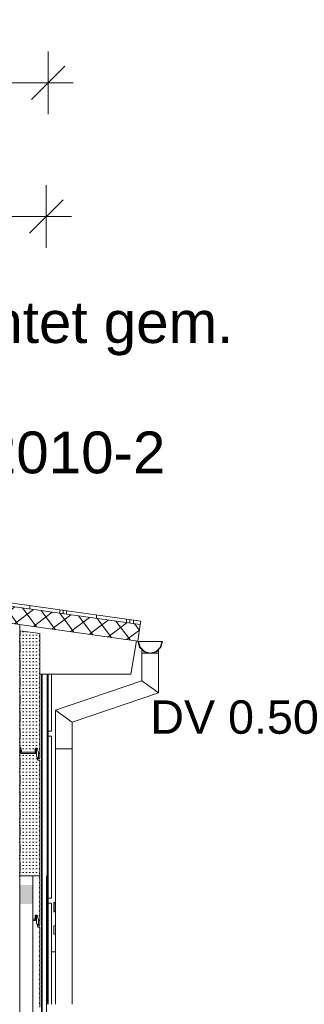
# Model space of a CAD drawing. Header units: metres. Extents: x -69 to 133, y -8 to 26.
# Tile 106 of 108: x 114.09 to 115.79, y 3.73 to 9.62. Entities that reach past the tile are written whole.
import ezdxf

# ---------------------------------------------------------------- set-up
doc = ezdxf.new("R2010")
doc.units = ezdxf.units.M
doc.header["$MEASUREMENT"] = 0
for name, color, linetype in [('10 Fassade', 7, 'Continuous'), ('10 Stütze', 7, 'Continuous'), ('10 Wand außen', 7, 'Continuous'), ('20 Decke', 7, 'Continuous'), ('20 Träger', 7, 'Continuous'), ('30 Dachaufbau', 7, 'Continuous'), ('30 Dachentwässerung', 7, 'Continuous'), ('40 Absturzsicherung', 7, 'Continuous'), ('50 Sanitäreinrichtung', 7, 'Continuous'), ('90 Allgemein Beschriftung', 7, 'Continuous'), ('94 Genehmigungsplanung Bemaßung', 7, 'Continuous')]:
    doc.layers.add(name, color=color, linetype=linetype)
doc.styles.add('ERSTELLTER_STIL_2', font='arial.ttf')
doc.dimstyles.new('ERSTELLTER_STIL__2', dxfattribs={"dimtxt": 0.25, "dimasz": 0.19, "dimexe": 0.18, "dimexo": 0.1, "dimgap": 0, "dimtad": 1, "dimtih": 1, "dimtoh": 1, "dimzin": 0, "dimdsep": 46, "dimtxsty": 'ERSTELLTER_STIL_2', "dimblk": 'ARROWHEAD_6', "dimblk1": 'ARROWHEAD_6', "dimblk2": 'ARROWHEAD_6', "dimcen": 0.09, "dimclrd": 7, "dimclre": 7, "dimclrt": 7, "dimazin": 0, "dimtfac": 1, "dimtdec": 4, "dimtmove": 0, "dimatfit": 3, "dimfxl": 1, "dimtolj": 1, "dimtzin": 0, "dimarcsym": 0})
pattern_1 = [(0, (-33214.851021, 0), (0, 0.02), [0, -0.02])]

# ---------------------------------------------------------------- blocks, each defined once
blk = doc.blocks.new('*D76', base_point=(-33214.851, 0))
at = {"layer": '94 Genehmigungsplanung Bemaßung', "color": 7, "linetype": 'Continuous', "lineweight": 13}
for p, q in [((98.4284, 9.0585), (98.4284, 9.4335)), ((114.2584, 9.0585), (114.2584, 9.4335)), ((98.5284, 9.346), (98.3284, 9.146)), ((114.1584, 9.146), (114.3584, 9.346)), ((98.2784, 9.246), (98.4284, 9.246)), ((98.4284, 9.246), (114.2584, 9.246)), ((114.2584, 9.246), (114.4084, 9.246))]:
    blk.add_line(p, q, dxfattribs=at)
at = {"layer": '94 Genehmigungsplanung Bemaßung', "color": 7, "lineweight": 13, "insert": (105.9144, 9.296), "char_height": 0.25, "attachment_point": 7, "style": 'ERSTELLTER_STIL_2'}
blk.add_mtext('\\A1;{\\pql;\\fArial|b0|i0|c0|p0;\\W1.000000;15,83}', dxfattribs=at)
blk = doc.blocks.new('ARROWHEAD_6')
at = {"color": 0, "linetype": 'Continuous', "lineweight": 0}
for p, q in [((-0.5, -0.5), (0.5, 0.5)), ((0, 0), (-1, 0))]:
    blk.add_line(p, q, dxfattribs=at)
blk = doc.blocks.new('*D79', base_point=(-33214.851, 0))
at = {"layer": '94 Genehmigungsplanung Bemaßung', "color": 7, "linetype": 'Continuous', "lineweight": 13}
for p, q in [((106.3384, 8.2585), (106.3384, 8.6335)), ((114.248, 8.2585), (114.248, 8.6335)), ((106.4384, 8.546), (106.2384, 8.346)), ((114.148, 8.346), (114.348, 8.546)), ((106.3384, 8.446), (114.248, 8.446)), ((114.248, 8.446), (114.398, 8.446))]:
    blk.add_line(p, q, dxfattribs=at)
at = {"layer": '94 Genehmigungsplanung Bemaßung', "color": 7, "lineweight": 13, "insert": (109.9595, 8.496), "char_height": 0.25, "attachment_point": 7, "style": 'ERSTELLTER_STIL_2'}
blk.add_mtext('\\A1;{\\pql;\\fArial|b0|i0|c0|p0;\\W1.000000;7,91}', dxfattribs=at)

msp = doc.modelspace()

# ---------------------------------------------------------------- hatches: boundary and pattern name
at = {"layer": '10 Fassade', "linetype": 'Continuous', "lineweight": 0, "true_color": 0x000000}
h = msp.add_hatch(dxfattribs=at)
h.set_pattern_fill('Dachstein_0001', color=18, style=0, pattern_type=2)
h.set_pattern_definition(pattern_1)
h.paths.add_polyline_path([(114.0904, 5.323), (114.0884, 5.321), (114.0884, 5.271), (114.0892, 5.2689), (114.0914, 5.268), (114.0929, 5.268), (114.0959, 5.265), (114.0959, 5.2563), (114.0967, 5.2543), (114.0983, 5.2526), (114.0989, 5.2512), (114.0989, 5.2398), (114.1005, 5.238), (114.1026, 5.2391), (114.1769, 5.2391), (114.179, 5.238), (114.1806, 5.2398), (114.1814, 5.248), (114.1814, 5.26), (114.1822, 5.2621), (114.1843, 5.263), (114.1915, 5.263), (114.1945, 5.2606), (114.2004, 5.2329), (114.2004, 5.204), (114.2024, 5.2005), (114.2064, 5.2005), (114.2084, 5.204), (114.2084, 5.2291), (114.2054, 5.2321), (114.2084, 5.2351), (114.2084, 5.2573), (114.2054, 5.2603), (114.2084, 5.2633), (114.2084, 5.2854), (114.2054, 5.2884), (114.2084, 5.2914), (114.2084, 5.3136), (114.2054, 5.3166), (114.2084, 5.3196), (114.2084, 5.3417), (114.2054, 5.3447), (114.2084, 5.3477), (114.2084, 5.3699), (114.2054, 5.3729), (114.2084, 5.3759), (114.2084, 5.398), (114.2054, 5.401), (114.2084, 5.404), (114.2084, 5.4261), (114.2054, 5.4291), (114.2084, 5.4321), (114.2084, 5.4543), (114.2054, 5.4573), (114.2084, 5.4603), (114.2084, 5.4824), (114.2054, 5.4854), (114.2084, 5.4884), (114.2084, 5.5106), (114.2054, 5.5136), (114.2084, 5.5166), (114.2084, 5.5387), (114.2054, 5.5417), (114.2084, 5.5447), (114.2084, 5.5669), (114.2054, 5.5699), (114.2084, 5.5729), (114.2084, 5.595), (114.2054, 5.598), (114.2084, 5.601), (114.2084, 5.6231), (114.2054, 5.6261), (114.2084, 5.6291), (114.2084, 5.6513), (114.2054, 5.6543), (114.2084, 5.6573), (114.2084, 5.6794), (114.2054, 5.6824), (114.2084, 5.6854), (114.2084, 5.7076), (114.2054, 5.7106), (114.2084, 5.7136), (114.2084, 5.7357), (114.2054, 5.7387), (114.2084, 5.7417), (114.2084, 5.7639), (114.2054, 5.7669), (114.2084, 5.7699), (114.2084, 5.792), (114.2054, 5.795), (114.2084, 5.798), (114.2084, 5.8201), (114.2054, 5.8231), (114.2084, 5.8262), (114.2084, 5.8483), (114.2054, 5.8513), (114.2084, 5.8543), (114.2084, 5.8764), (114.2054, 5.8794), (114.2084, 5.8824), (114.2084, 5.9046), (114.2054, 5.9076), (114.2084, 5.9106), (114.2084, 5.9327), (114.2054, 5.9357), (114.2084, 5.9387), (114.2084, 5.9493), (114.0904, 5.9659), (114.0904, 5.9456), (114.0884, 5.9436), (114.0884, 5.8937), (114.0904, 5.8917), (114.0904, 5.8418), (114.0884, 5.8398), (114.0884, 5.7899), (114.0904, 5.7879), (114.0904, 5.738), (114.0884, 5.736), (114.0884, 5.6862), (114.0904, 5.6842), (114.0904, 5.6343), (114.0884, 5.6323), (114.0884, 5.5824), (114.0904, 5.5804), (114.0904, 5.5305), (114.0884, 5.5285), (114.0884, 5.4786), (114.0904, 5.4766), (114.0904, 5.4268), (114.0884, 5.4248), (114.0884, 5.3749), (114.0904, 5.3729)])
h = msp.add_hatch(dxfattribs=at)
h.set_pattern_fill('Dachstein_0001', color=18, style=0, pattern_type=2)
h.set_pattern_definition(pattern_1)
h.paths.add_polyline_path([(114.0904, 5.0493), (114.0884, 5.0473), (114.0884, 4.9975), (114.0904, 4.9955), (114.0904, 4.9456), (114.0884, 4.9436), (114.0884, 4.8937), (114.0904, 4.8917), (114.0904, 4.8418), (114.0884, 4.8398), (114.0884, 4.7899), (114.0904, 4.7879), (114.0904, 4.738), (114.0884, 4.736), (114.0884, 4.6862), (114.0904, 4.6842), (114.0904, 4.6343), (114.0884, 4.6323), (114.0884, 4.5824), (114.0904, 4.5804), (114.0904, 4.5305), (114.0884, 4.5285), (114.0884, 4.5), (114.2084, 4.5), (114.2084, 4.5106), (114.2054, 4.5136), (114.2084, 4.5166), (114.2084, 4.5387), (114.2054, 4.5417), (114.2084, 4.5447), (114.2084, 4.5669), (114.2054, 4.5699), (114.2084, 4.5729), (114.2084, 4.595), (114.2054, 4.598), (114.2084, 4.601), (114.2084, 4.6231), (114.2054, 4.6261), (114.2084, 4.6291), (114.2084, 4.6513), (114.2054, 4.6543), (114.2084, 4.6573), (114.2084, 4.6794), (114.2054, 4.6824), (114.2084, 4.6854), (114.2084, 4.7076), (114.2054, 4.7106), (114.2084, 4.7136), (114.2084, 4.7357), (114.2054, 4.7387), (114.2084, 4.7417), (114.2084, 4.7639), (114.2054, 4.7669), (114.2084, 4.7699), (114.2084, 4.792), (114.2054, 4.795), (114.2084, 4.798), (114.2084, 4.8201), (114.2054, 4.8231), (114.2084, 4.8262), (114.2084, 4.8483), (114.2054, 4.8513), (114.2084, 4.8543), (114.2084, 4.8764), (114.2054, 4.8794), (114.2084, 4.8824), (114.2084, 4.9046), (114.2054, 4.9076), (114.2084, 4.9106), (114.2084, 4.9327), (114.2054, 4.9357), (114.2084, 4.9387), (114.2084, 4.9609), (114.2054, 4.9639), (114.2084, 4.9669), (114.2084, 4.989), (114.2054, 4.992), (114.2084, 4.995), (114.2084, 5.0171), (114.2054, 5.0202), (114.2084, 5.0231), (114.2084, 5.0453), (114.2054, 5.0483), (114.2084, 5.0513), (114.2084, 5.0734), (114.2054, 5.0764), (114.2084, 5.0794), (114.2084, 5.1016), (114.2054, 5.1046), (114.2084, 5.1076), (114.2084, 5.1297), (114.2054, 5.1327), (114.2084, 5.1357), (114.2084, 5.1579), (114.2054, 5.1609), (114.2084, 5.1639), (114.2084, 5.189), (114.2075, 5.1911), (114.2054, 5.192), (114.1986, 5.192), (114.1965, 5.1929), (114.1956, 5.195), (114.1956, 5.207), (114.1947, 5.2091), (114.1926, 5.21), (114.1916, 5.21), (114.1886, 5.213), (114.1886, 5.2556), (114.1862, 5.258), (114.1857, 5.258), (114.1835, 5.2558), (114.1835, 5.234), (114.1805, 5.231), (114.0969, 5.231), (114.0939, 5.234), (114.0939, 5.246), (114.093, 5.256), (114.0908, 5.258), (114.0906, 5.258), (114.0884, 5.2558), (114.0884, 5.205), (114.0904, 5.203), (114.0904, 5.1531), (114.0884, 5.1511), (114.0884, 5.1012), (114.0904, 5.0992)])
at = {"layer": '10 Wand außen', "linetype": 'Continuous', "lineweight": 13, "true_color": 0x000100}
msp.add_hatch(color=98, dxfattribs=at).paths.add_polyline_path([(114.0884, 4.444), (114.0884, 4.4295), (114.1705, 4.4295), (114.1705, 4.444)])
at = {"layer": '10 Wand außen', "linetype": 'Continuous', "lineweight": 18, "true_color": 0xf50000}
msp.add_hatch(color=1, dxfattribs=at).paths.add_polyline_path([(114.0884, 4.3295), (114.1705, 4.3295), (114.1705, 4.4295), (114.0884, 4.4295)])
at = {"layer": '30 Dachaufbau', "linetype": 'Continuous', "lineweight": 18}
h = msp.add_hatch(dxfattribs=at)
h.set_pattern_fill('Dämmung__hart_1_0001', color=8, style=0, pattern_type=2)
h.set_pattern_definition([(37, (-33214.85102, 0), (-0.04814520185, 0.0638908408), []), (127, (-33214.85102, 0), (0.0638908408, 0.04814520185), [])])
h.paths.add_polyline_path([(106.3384, 7.0931), (114.7965, 5.9044), (114.8104, 6.0035), (113.9501, 6.1244), (113.9466, 6.099), (112.333, 6.3258), (112.3366, 6.3511), (112.2469, 6.3637), (112.2433, 6.3384), (110.6297, 6.5652), (110.6333, 6.5905), (110.5436, 6.6031), (110.54, 6.5778), (108.9265, 6.8046), (108.93, 6.8299), (106.3384, 7.1941)])
at = {"layer": '30 Dachaufbau', "linetype": 'Continuous', "lineweight": 13, "true_color": 0x000100}
h = msp.add_hatch(dxfattribs=at)
h.set_pattern_fill('Metall__Zinkblech_0001', color=98, style=0, pattern_type=2)
h.set_pattern_definition([(90, (-33214.83102, 0), (-0.4, 0), []), (90, (-33214.85102, 0), (-0.4, 0), []), (90, (-33214.87102, 0), (-0.4, 0), []), (90, (-33214.65102, 1), (-0.2, 0), [])])
h.paths.add_polyline_path([(113.948, 6.1449), (113.9472, 6.1393), (113.9521, 6.1386), (113.9501, 6.1244), (114.8104, 6.0035), (114.8132, 6.0233)])

# ---------------------------------------------------------------- linework, layer by layer
at = {"layer": '10 Fassade', "color": 7, "linetype": 'Continuous', "lineweight": 13}
for p, q in [((114.0904, 5.9659), (114.0904, 5.9456)), ((114.0904, 5.9659), (114.2084, 5.9493)), ((114.0904, 5.9456), (114.0884, 5.9436)), ((114.0884, 5.9436), (114.0884, 5.8937)), ((114.2084, 5.9387), (114.2054, 5.9357)), ((114.2054, 5.9357), (114.2084, 5.9327)), ((114.2084, 5.9106), (114.2054, 5.9076)), ((114.2054, 5.9076), (114.2084, 5.9046)), ((114.2084, 5.9493), (114.2084, 5.9387)), ((114.2084, 5.9327), (114.2084, 5.9106)), ((114.2084, 5.9046), (114.2084, 5.8824)), ((114.0884, 5.8937), (114.0904, 5.8917)), ((114.0904, 5.8418), (114.0884, 5.8398)), ((114.0884, 5.8398), (114.0884, 5.7899)), ((114.0904, 5.8917), (114.0904, 5.8418)), ((114.2084, 5.8824), (114.2054, 5.8794)), ((114.2054, 5.8794), (114.2084, 5.8764)), ((114.2084, 5.8543), (114.2054, 5.8513)), ((114.2054, 5.8513), (114.2084, 5.8483)), ((114.2084, 5.8764), (114.2084, 5.8543)), ((114.2084, 5.8483), (114.2084, 5.8262)), ((114.0884, 5.7899), (114.0904, 5.7879)), ((114.0904, 5.7879), (114.0904, 5.738)), ((114.2084, 5.8262), (114.2054, 5.8231)), ((114.2054, 5.8231), (114.2084, 5.8201)), ((114.2084, 5.798), (114.2054, 5.795)), ((114.2054, 5.795), (114.2084, 5.792)), ((114.2084, 5.8201), (114.2084, 5.798)), ((114.2084, 5.792), (114.2084, 5.7699)), ((114.0904, 5.738), (114.0884, 5.736)), ((114.0884, 5.736), (114.0884, 5.6862)), ((114.2084, 5.7699), (114.2054, 5.7669)), ((114.2054, 5.7669), (114.2084, 5.7639)), ((114.2084, 5.7417), (114.2054, 5.7387)), ((114.2054, 5.7387), (114.2084, 5.7357)), ((114.2084, 5.7639), (114.2084, 5.7417)), ((114.2084, 5.7357), (114.2084, 5.7136)), ((114.0884, 5.6862), (114.0904, 5.6842)), ((114.0904, 5.6842), (114.0904, 5.6343)), ((114.2084, 5.7136), (114.2054, 5.7106)), ((114.2054, 5.7106), (114.2084, 5.7076)), ((114.2084, 5.6854), (114.2054, 5.6824)), ((114.2054, 5.6824), (114.2084, 5.6794)), ((114.2084, 5.7076), (114.2084, 5.6854)), ((114.2084, 5.6794), (114.2084, 5.6573)), ((114.0904, 5.6343), (114.0884, 5.6323)), ((114.0884, 5.6323), (114.0884, 5.5824)), ((114.2084, 5.6573), (114.2054, 5.6543)), ((114.2054, 5.6543), (114.2084, 5.6513)), ((114.2084, 5.6291), (114.2054, 5.6261)), ((114.2054, 5.6261), (114.2084, 5.6231)), ((114.2084, 5.601), (114.2054, 5.598)), ((114.2084, 5.6513), (114.2084, 5.6291)), ((114.2084, 5.6231), (114.2084, 5.601)), ((114.0884, 5.5824), (114.0904, 5.5804)), ((114.0904, 5.5804), (114.0904, 5.5305)), ((114.2054, 5.598), (114.2084, 5.595)), ((114.2084, 5.5729), (114.2054, 5.5699)), ((114.2054, 5.5699), (114.2084, 5.5669)), ((114.2084, 5.5447), (114.2054, 5.5417)), ((114.2054, 5.5417), (114.2084, 5.5387)), ((114.2084, 5.595), (114.2084, 5.5729)), ((114.2084, 5.5669), (114.2084, 5.5447)), ((114.0904, 5.5305), (114.0884, 5.5285)), ((114.0884, 5.5285), (114.0884, 5.4786)), ((114.2084, 5.5166), (114.2054, 5.5136)), ((114.2054, 5.5136), (114.2084, 5.5106)), ((114.2084, 5.4884), (114.2054, 5.4854)), ((114.2054, 5.4854), (114.2084, 5.4824)), ((114.2084, 5.5387), (114.2084, 5.5166)), ((114.2084, 5.5106), (114.2084, 5.4884)), ((114.2084, 5.4824), (114.2084, 5.4603)), ((114.0884, 5.4786), (114.0904, 5.4766)), ((114.0904, 5.4268), (114.0884, 5.4248)), ((114.0884, 5.4248), (114.0884, 5.3749)), ((114.0904, 5.4766), (114.0904, 5.4268)), ((114.2084, 5.4603), (114.2054, 5.4573)), ((114.2054, 5.4573), (114.2084, 5.4543)), ((114.2084, 5.4321), (114.2054, 5.4291)), ((114.2054, 5.4291), (114.2084, 5.4261)), ((114.2084, 5.4543), (114.2084, 5.4321)), ((114.2084, 5.4261), (114.2084, 5.404)), ((114.0884, 5.3749), (114.0904, 5.3729)), ((114.0904, 5.3729), (114.0904, 5.323)), ((114.2084, 5.404), (114.2054, 5.401)), ((114.2054, 5.401), (114.2084, 5.398)), ((114.2084, 5.3759), (114.2054, 5.3729)), ((114.2054, 5.3729), (114.2084, 5.3699)), ((114.2084, 5.398), (114.2084, 5.3759)), ((114.2084, 5.3699), (114.2084, 5.3477)), ((114.0904, 5.323), (114.0884, 5.321)), ((114.2084, 5.3477), (114.2054, 5.3447)), ((114.2054, 5.3447), (114.2084, 5.3417)), ((114.2084, 5.3196), (114.2054, 5.3166)), ((114.2054, 5.3166), (114.2084, 5.3136)), ((114.2084, 5.3417), (114.2084, 5.3196)), ((114.2084, 5.3136), (114.2084, 5.2914)), ((114.0906, 5.258), (114.0884, 5.2558)), ((114.0884, 5.2558), (114.0884, 5.205)), ((114.0908, 5.258), (114.0906, 5.258)), ((114.0908, 5.258), (114.093, 5.256)), ((114.0929, 5.268), (114.0959, 5.265)), ((114.1857, 5.258), (114.1835, 5.2558)), ((114.1835, 5.2558), (114.1835, 5.234)), ((114.1862, 5.258), (114.1857, 5.258)), ((114.1862, 5.258), (114.1886, 5.2556)), ((114.1886, 5.2556), (114.1886, 5.213)), ((114.1915, 5.263), (114.1945, 5.2606)), ((114.2084, 5.2914), (114.2054, 5.2884)), ((114.2054, 5.2884), (114.2084, 5.2854)), ((114.2084, 5.2633), (114.2054, 5.2603)), ((114.2054, 5.2603), (114.2084, 5.2573)), ((114.2084, 5.2854), (114.2084, 5.2633)), ((114.2084, 5.2573), (114.2084, 5.2351)), ((114.0884, 5.205), (114.0904, 5.203)), ((114.0904, 5.203), (114.0904, 5.1531)), ((114.0939, 5.234), (114.0969, 5.231)), ((114.0989, 5.2398), (114.1005, 5.238)), ((114.1026, 5.2391), (114.1005, 5.238)), ((114.1769, 5.2391), (114.1026, 5.2391)), ((114.1769, 5.2391), (114.179, 5.238)), ((114.1806, 5.2398), (114.179, 5.238)), ((114.1835, 5.234), (114.1805, 5.231)), ((114.1886, 5.213), (114.1916, 5.21)), ((114.2004, 5.204), (114.2024, 5.2005)), ((114.2064, 5.2005), (114.2024, 5.2005)), ((114.2084, 5.2351), (114.2054, 5.2321)), ((114.2054, 5.2321), (114.2084, 5.2291)), ((114.2084, 5.204), (114.2064, 5.2005)), ((114.2084, 5.2291), (114.2084, 5.204)), ((114.0904, 5.1531), (114.0884, 5.1511)), ((114.0884, 5.1511), (114.0884, 5.1012)), ((114.2084, 5.1639), (114.2054, 5.1609)), ((114.2054, 5.1609), (114.2084, 5.1579)), ((114.2084, 5.1357), (114.2054, 5.1327)), ((114.2054, 5.1327), (114.2084, 5.1297)), ((114.2084, 5.1579), (114.2084, 5.1357)), ((114.2084, 5.1297), (114.2084, 5.1076)), ((114.0884, 5.1012), (114.0904, 5.0992)), ((114.0904, 5.0992), (114.0904, 5.0493)), ((114.2084, 5.1076), (114.2054, 5.1046)), ((114.2054, 5.1046), (114.2084, 5.1016)), ((114.2084, 5.0794), (114.2054, 5.0764)), ((114.2054, 5.0764), (114.2084, 5.0734)), ((114.2084, 5.1016), (114.2084, 5.0794)), ((114.2084, 5.0734), (114.2084, 5.0513)), ((114.0904, 5.0493), (114.0884, 5.0473)), ((114.0884, 5.0473), (114.0884, 4.9975)), ((114.2084, 5.0513), (114.2054, 5.0483)), ((114.2054, 5.0483), (114.2084, 5.0453)), ((114.2084, 5.0231), (114.2054, 5.0202)), ((114.2054, 5.0202), (114.2084, 5.0171)), ((114.2084, 5.0453), (114.2084, 5.0231)), ((114.2084, 5.0171), (114.2084, 4.995)), ((114.0884, 4.9975), (114.0904, 4.9955)), ((114.0904, 4.9955), (114.0904, 4.9456)), ((114.2084, 4.995), (114.2054, 4.992)), ((114.2054, 4.992), (114.2084, 4.989)), ((114.2084, 4.9669), (114.2054, 4.9639)), ((114.2054, 4.9639), (114.2084, 4.9609)), ((114.2084, 4.989), (114.2084, 4.9669)), ((114.2084, 4.9609), (114.2084, 4.9387)), ((114.0904, 4.9456), (114.0884, 4.9436)), ((114.0884, 4.9436), (114.0884, 4.8937)), ((114.0884, 4.8937), (114.0904, 4.8917)), ((114.2084, 4.9387), (114.2054, 4.9357)), ((114.2054, 4.9357), (114.2084, 4.9327)), ((114.2084, 4.9106), (114.2054, 4.9076)), ((114.2054, 4.9076), (114.2084, 4.9046)), ((114.2084, 4.9327), (114.2084, 4.9106)), ((114.2084, 4.9046), (114.2084, 4.8824)), ((114.0904, 4.8418), (114.0884, 4.8398)), ((114.0884, 4.8398), (114.0884, 4.7899)), ((114.0904, 4.8917), (114.0904, 4.8418)), ((114.2084, 4.8824), (114.2054, 4.8794)), ((114.2054, 4.8794), (114.2084, 4.8764)), ((114.2084, 4.8543), (114.2054, 4.8513)), ((114.2054, 4.8513), (114.2084, 4.8483)), ((114.2084, 4.8764), (114.2084, 4.8543)), ((114.2084, 4.8483), (114.2084, 4.8262)), ((114.0884, 4.7899), (114.0904, 4.7879)), ((114.0904, 4.7879), (114.0904, 4.738)), ((114.2084, 4.8262), (114.2054, 4.8231)), ((114.2054, 4.8231), (114.2084, 4.8201)), ((114.2084, 4.798), (114.2054, 4.795)), ((114.2054, 4.795), (114.2084, 4.792)), ((114.2084, 4.8201), (114.2084, 4.798)), ((114.2084, 4.792), (114.2084, 4.7699)), ((114.0904, 4.738), (114.0884, 4.736)), ((114.0884, 4.736), (114.0884, 4.6862)), ((114.2084, 4.7699), (114.2054, 4.7669)), ((114.2054, 4.7669), (114.2084, 4.7639)), ((114.2084, 4.7417), (114.2054, 4.7387)), ((114.2054, 4.7387), (114.2084, 4.7357)), ((114.2084, 4.7639), (114.2084, 4.7417)), ((114.2084, 4.7357), (114.2084, 4.7136)), ((114.0884, 4.6862), (114.0904, 4.6842)), ((114.0904, 4.6842), (114.0904, 4.6343)), ((114.2084, 4.7136), (114.2054, 4.7106)), ((114.2054, 4.7106), (114.2084, 4.7076)), ((114.2084, 4.6854), (114.2054, 4.6824)), ((114.2054, 4.6824), (114.2084, 4.6794)), ((114.2084, 4.6573), (114.2054, 4.6543)), ((114.2084, 4.7076), (114.2084, 4.6854)), ((114.2084, 4.6794), (114.2084, 4.6573)), ((114.0904, 4.6343), (114.0884, 4.6323)), ((114.0884, 4.6323), (114.0884, 4.5824)), ((114.2054, 4.6543), (114.2084, 4.6513)), ((114.2084, 4.6291), (114.2054, 4.6261)), ((114.2054, 4.6261), (114.2084, 4.6231)), ((114.2084, 4.601), (114.2054, 4.598)), ((114.2054, 4.598), (114.2084, 4.595)), ((114.2084, 4.6513), (114.2084, 4.6291)), ((114.2084, 4.6231), (114.2084, 4.601)), ((114.0884, 4.5824), (114.0904, 4.5804)), ((114.0904, 4.5804), (114.0904, 4.5305)), ((114.2084, 4.5729), (114.2054, 4.5699)), ((114.2054, 4.5699), (114.2084, 4.5669)), ((114.2084, 4.5447), (114.2054, 4.5417)), ((114.2054, 4.5417), (114.2084, 4.5387)), ((114.2084, 4.595), (114.2084, 4.5729)), ((114.2084, 4.5669), (114.2084, 4.5447)), ((114.2084, 4.5387), (114.2084, 4.5166)), ((114.0904, 4.5305), (114.0884, 4.5285)), ((114.0884, 4.5285), (114.0884, 4.5)), ((114.2084, 4.5), (114.0884, 4.5)), ((114.2084, 4.5166), (114.2054, 4.5136)), ((114.2054, 4.5136), (114.2084, 4.5106)), ((114.2084, 4.4884), (114.2054, 4.4854)), ((114.2084, 4.4824), (114.2054, 4.4854)), ((114.2084, 4.5106), (114.2084, 4.5)), ((114.2084, 4.4884), (114.2084, 4.5)), ((114.2084, 4.4824), (114.2084, 4.4603)), ((114.2084, 4.4603), (114.2054, 4.4573)), ((114.2084, 4.4543), (114.2054, 4.4573)), ((114.2084, 4.4321), (114.2054, 4.4291)), ((114.2084, 4.4261), (114.2054, 4.4291)), ((114.2084, 4.4543), (114.2084, 4.4321)), ((114.2084, 4.4261), (114.2084, 4.404)), ((114.2084, 4.404), (114.2054, 4.401)), ((114.2084, 4.398), (114.2054, 4.401)), ((114.2084, 4.3759), (114.2054, 4.3729)), ((114.2084, 4.3699), (114.2054, 4.3729)), ((114.2084, 4.398), (114.2084, 4.3759)), ((114.2084, 4.3699), (114.2084, 4.3477)), ((114.2084, 4.3477), (114.2054, 4.3447)), ((114.2084, 4.3417), (114.2054, 4.3447)), ((114.2084, 4.3196), (114.2054, 4.3166)), ((114.2084, 4.3136), (114.2054, 4.3166)), ((114.2084, 4.3417), (114.2084, 4.3196)), ((114.2084, 4.3136), (114.2084, 4.2914)), ((114.1814, 4.248), (114.1806, 4.2398)), ((114.1822, 4.2621), (114.1814, 4.26)), ((114.1814, 4.26), (114.1814, 4.248)), ((114.1843, 4.263), (114.1822, 4.2621)), ((114.1857, 4.258), (114.1835, 4.2558)), ((114.1835, 4.2558), (114.1835, 4.234)), ((114.1915, 4.263), (114.1843, 4.263)), ((114.1862, 4.258), (114.1857, 4.258)), ((114.1886, 4.2556), (114.1862, 4.258)), ((114.1886, 4.2556), (114.1886, 4.213)), ((114.1945, 4.2606), (114.1915, 4.263)), ((114.2004, 4.2329), (114.1945, 4.2606)), ((114.2084, 4.2914), (114.2054, 4.2884)), ((114.2084, 4.2854), (114.2054, 4.2884)), ((114.2084, 4.2633), (114.2054, 4.2603)), ((114.2084, 4.2573), (114.2054, 4.2603)), ((114.2084, 4.2854), (114.2084, 4.2633)), ((114.2084, 4.2573), (114.2084, 4.2351)), ((114.1769, 4.2391), (114.1705, 4.2391)), ((114.1783, 4.231), (114.1705, 4.231)), ((114.179, 4.238), (114.1769, 4.2391)), ((114.1805, 4.231), (114.1783, 4.231)), ((114.1806, 4.2398), (114.179, 4.238)), ((114.1835, 4.234), (114.1805, 4.231)), ((114.1916, 4.21), (114.1886, 4.213)), ((114.1926, 4.21), (114.1916, 4.21)), ((114.1947, 4.2091), (114.1926, 4.21)), ((114.1956, 4.207), (114.1947, 4.2091)), ((114.1956, 4.207), (114.1956, 4.195)), ((114.1965, 4.1929), (114.1956, 4.195)), ((114.1986, 4.192), (114.1965, 4.1929)), ((114.2054, 4.192), (114.1986, 4.192)), ((114.2004, 4.2329), (114.2004, 4.204)), ((114.2024, 4.2005), (114.2004, 4.204)), ((114.2064, 4.2005), (114.2024, 4.2005)), ((114.2084, 4.2351), (114.2054, 4.2321)), ((114.2084, 4.2291), (114.2054, 4.2321)), ((114.2075, 4.1911), (114.2054, 4.192)), ((114.2084, 4.204), (114.2064, 4.2005)), ((114.2084, 4.189), (114.2075, 4.1911)), ((114.2084, 4.2291), (114.2084, 4.204)), ((114.2084, 4.189), (114.2084, 4.1639)), ((114.2084, 4.1639), (114.2054, 4.1609)), ((114.2084, 4.1579), (114.2054, 4.1609)), ((114.2084, 4.1357), (114.2054, 4.1327)), ((114.2084, 4.1297), (114.2054, 4.1327)), ((114.2084, 4.1579), (114.2084, 4.1357)), ((114.2084, 4.1297), (114.2084, 4.1076)), ((114.2084, 4.1076), (114.2054, 4.1046)), ((114.2084, 4.1016), (114.2054, 4.1046)), ((114.2084, 4.0794), (114.2054, 4.0764)), ((114.2084, 4.0734), (114.2054, 4.0764)), ((114.2084, 4.1016), (114.2084, 4.0794)), ((114.2084, 4.0734), (114.2084, 4.0513)), ((114.2084, 4.0513), (114.2054, 4.0483)), ((114.2084, 4.0453), (114.2054, 4.0483)), ((114.2084, 4.0232), (114.2054, 4.0202)), ((114.2084, 4.0171), (114.2054, 4.0202)), ((114.2084, 4.0453), (114.2084, 4.0232)), ((114.2084, 4.0171), (114.2084, 3.995)), ((114.2084, 3.995), (114.2054, 3.992)), ((114.2084, 3.989), (114.2054, 3.992)), ((114.2084, 3.9669), (114.2054, 3.9639)), ((114.2084, 3.9609), (114.2054, 3.9639)), ((114.2084, 3.989), (114.2084, 3.9669)), ((114.2084, 3.9609), (114.2084, 3.9387)), ((114.2084, 3.9387), (114.2054, 3.9357)), ((114.2084, 3.9327), (114.2054, 3.9357)), ((114.2084, 3.9106), (114.2054, 3.9076)), ((114.2084, 3.9046), (114.2054, 3.9076)), ((114.2084, 3.9327), (114.2084, 3.9106)), ((114.2084, 3.9046), (114.2084, 3.8824)), ((114.2084, 3.8824), (114.2054, 3.8794)), ((114.2084, 3.8764), (114.2054, 3.8794)), ((114.2084, 3.8543), (114.2054, 3.8513)), ((114.2084, 3.8483), (114.2054, 3.8513)), ((114.2084, 3.8764), (114.2084, 3.8543)), ((114.2084, 3.8483), (114.2084, 3.8262)), ((114.2084, 3.8262), (114.2054, 3.8232)), ((114.2084, 3.8202), (114.2054, 3.8232)), ((114.2084, 3.798), (114.2054, 3.795)), ((114.2084, 3.792), (114.2054, 3.795)), ((114.2084, 3.8202), (114.2084, 3.798)), ((114.2084, 3.792), (114.2084, 3.7699)), ((114.2084, 3.7699), (114.2054, 3.7669)), ((114.2084, 3.7639), (114.2054, 3.7669)), ((114.2084, 3.7417), (114.2054, 3.7387)), ((114.2084, 3.7357), (114.2054, 3.7387)), ((114.2084, 3.7639), (114.2084, 3.7417)), ((114.2084, 3.7357), (114.2084, 3.7136))]:
    msp.add_line(p, q, dxfattribs=at)
at = {"layer": '10 Fassade', "color": 7, "linetype": 'Continuous', "lineweight": 13, "flags": 128}
for points in [[(114.0884, 5.321), (114.0884, 5.271), (114.0892, 5.2689)], [(114.0892, 5.2689), (114.0914, 5.268), (114.0929, 5.268)], [(114.093, 5.256), (114.0939, 5.246), (114.0939, 5.234)], [(114.0959, 5.265), (114.0959, 5.2563), (114.0967, 5.2543), (114.0983, 5.2526), (114.0989, 5.2512), (114.0989, 5.2398)], [(114.1822, 5.2621), (114.1814, 5.26), (114.1814, 5.248), (114.1806, 5.2398)], [(114.1915, 5.263), (114.1843, 5.263), (114.1822, 5.2621)], [(114.1945, 5.2606), (114.2004, 5.2329), (114.2004, 5.204)], [(114.1805, 5.231), (114.1783, 5.231), (114.0969, 5.231)], [(114.1947, 5.2091), (114.1926, 5.21), (114.1916, 5.21)], [(114.1947, 5.2091), (114.1956, 5.207), (114.1956, 5.195), (114.1965, 5.1929)], [(114.1965, 5.1929), (114.1986, 5.192), (114.2054, 5.192), (114.2075, 5.1911)], [(114.2075, 5.1911), (114.2084, 5.189), (114.2084, 5.1639)]]:
    msp.add_lwpolyline(points, dxfattribs=at)
at = {"layer": '10 Stütze', "color": 7, "linetype": 'Continuous', "lineweight": 13}
for p, q in [((114.0884, 5.9436), (114.0884, 6.004)), ((114.0884, 5.8398), (114.0884, 5.8937)), ((114.0884, 5.736), (114.0884, 5.7899)), ((114.0884, 5.6323), (114.0884, 5.6862)), ((114.0884, 5.5285), (114.0884, 5.5824)), ((114.0884, 5.4248), (114.0884, 5.4786)), ((114.0884, 5.321), (114.0884, 5.3749)), ((114.0884, 5.2558), (114.0884, 5.271)), ((114.0884, 5.1511), (114.0884, 5.205)), ((114.0884, 5.0473), (114.0884, 5.1012)), ((114.0884, 4.9436), (114.0884, 4.9975)), ((114.0884, 4.8398), (114.0884, 4.8937)), ((114.0884, 4.736), (114.0884, 4.7899)), ((114.0884, 4.6323), (114.0884, 4.6862)), ((114.0884, 4.5285), (114.0884, 4.5824))]:
    msp.add_line(p, q, dxfattribs=at)
at = {"layer": '10 Wand außen', "color": 7, "linetype": 'Continuous', "lineweight": 13}
for p, q in [((114.0884, 4.5), (114.0884, 0)), ((114.2784, 4.045), (114.3024, 4.045))]:
    msp.add_line(p, q, dxfattribs=at)
at = {"layer": '20 Decke', "color": 7, "linetype": 'Continuous', "lineweight": 13}
for p, q in [((114.1662, 4.5), (114.1662, 0)), ((114.2484, 4.5), (114.2484, 0))]:
    msp.add_line(p, q, dxfattribs=at)
at = {"layer": '20 Träger', "color": 7, "linetype": 'Continuous', "lineweight": 18}
for p, q in [((114.7543, 5.7056), (114.7884, 5.9056)), ((114.2084, 5.7056), (114.7543, 5.7056))]:
    msp.add_line(p, q, dxfattribs=at)
at = {"layer": '30 Dachaufbau', "color": 7, "linetype": 'Continuous', "lineweight": 13}
for p, q in [((106.3384, 7.2143), (114.8132, 6.0233)), ((106.3384, 7.1941), (114.8104, 6.0035)), ((113.9134, 6.0286), (114.7965, 5.9044))]:
    msp.add_line(p, q, dxfattribs=at)
at = {"layer": '30 Dachaufbau', "color": 7, "linetype": 'Continuous', "lineweight": 13, "flags": 128}
msp.add_lwpolyline([(114.8132, 6.0233), (114.8104, 6.0035), (114.7965, 5.9044)], dxfattribs=at)
at = {"layer": '30 Dachentwässerung', "color": 7, "linetype": 'Continuous', "lineweight": 13}
for p, q in [((114.7965, 5.9044), (114.8064, 5.8674)), ((114.8005, 5.9024), (114.8705, 5.9024)), ((114.8005, 5.9024), (114.8099, 5.8674)), ((114.8705, 5.9024), (114.9405, 5.9024)), ((114.9311, 5.8674), (114.9405, 5.9024)), ((114.9346, 5.8674), (114.9445, 5.9044)), ((114.8064, 5.8674), (114.8335, 5.8403)), ((114.8099, 5.8674), (114.8355, 5.8418)), ((114.8205, 5.8568), (114.8205, 5.8324)), ((114.8335, 5.8403), (114.8705, 5.8304)), ((114.8355, 5.8418), (114.8705, 5.8324)), ((114.8705, 5.8324), (114.9055, 5.8418)), ((114.8705, 5.8304), (114.9075, 5.8403)), ((114.9055, 5.8418), (114.9311, 5.8674)), ((114.9075, 5.8403), (114.9346, 5.8674)), ((114.9205, 5.8568), (114.9205, 5.8324)), ((114.8272, 5.8324), (114.8205, 5.8324)), ((114.8205, 5.8324), (114.8205, 5.6657)), ((114.8455, 5.8324), (114.8272, 5.8324)), ((114.8705, 5.8324), (114.8455, 5.8324)), ((114.8955, 5.8324), (114.8705, 5.8324)), ((114.9138, 5.8324), (114.8955, 5.8324)), ((114.9205, 5.8324), (114.9138, 5.8324)), ((114.9205, 5.8324), (114.9205, 5.594)), ((114.8205, 5.6657), (114.3024, 5.4907)), ((114.8272, 5.6609), (114.8205, 5.6657)), ((114.8455, 5.6478), (114.8272, 5.6609)), ((114.8705, 5.6299), (114.8455, 5.6478)), ((114.8955, 5.6119), (114.8705, 5.6299)), ((114.9138, 5.5988), (114.8955, 5.6119)), ((114.9205, 5.594), (114.4024, 5.4189)), ((114.9205, 5.594), (114.9138, 5.5988)), ((114.3091, 5.4859), (114.3024, 5.4907)), ((114.3024, 5.4907), (114.3024, 5.2585)), ((114.3274, 5.4728), (114.3091, 5.4859)), ((114.3524, 5.4548), (114.3274, 5.4728)), ((114.3774, 5.4369), (114.3524, 5.4548)), ((114.3957, 5.4237), (114.3774, 5.4369)), ((114.4024, 5.4189), (114.3957, 5.4237)), ((114.4024, 5.4189), (114.4024, 5.2585)), ((114.3024, 5.2585), (114.3024, 3.73)), ((114.3091, 5.2585), (114.3024, 5.2585)), ((114.3274, 5.2585), (114.3091, 5.2585)), ((114.3524, 5.2585), (114.3274, 5.2585)), ((114.3774, 5.2585), (114.3524, 5.2585)), ((114.3957, 5.2585), (114.3774, 5.2585)), ((114.4024, 5.2585), (114.3957, 5.2585)), ((114.4024, 5.2585), (114.4024, 3.73))]:
    msp.add_line(p, q, dxfattribs=at)
at = {"layer": '40 Absturzsicherung', "color": 250, "linetype": 'Continuous', "lineweight": 25, "true_color": 0x191919}
for p, q in [((114.2936, 4.3365), (114.2936, 4.2865)), ((114.3024, 4.3365), (114.2936, 4.3365)), ((114.2936, 4.2865), (114.3024, 4.2865))]:
    msp.add_line(p, q, dxfattribs=at)
at = {"layer": '40 Absturzsicherung', "color": 7, "linetype": 'Continuous', "lineweight": 13}
for p, q in [((114.2936, 4.1998), (114.2936, 4.1498)), ((114.3024, 4.1998), (114.2936, 4.1998)), ((114.2936, 4.1498), (114.3024, 4.1498))]:
    msp.add_line(p, q, dxfattribs=at)
at = {"layer": '50 Sanitäreinrichtung', "color": 251, "linetype": 'Continuous', "lineweight": 18, "true_color": 0x5f5f5f}
for p, q in [((114.2184, 3.4222), (114.2184, 5.7056)), ((114.2234, 3.35), (114.2234, 5.7056)), ((114.2534, 5.7056), (114.2534, 3.73)), ((114.2584, 3.73), (114.2584, 5.7056)), ((114.2784, 5.365), (114.2784, 5.7056)), ((114.2784, 5.365), (114.2584, 5.365)), ((114.2784, 5.335), (114.2584, 5.335)), ((114.2784, 4.365), (114.2784, 5.335)), ((114.0934, 5.2517), (114.0934, 5.2675)), ((114.0904, 5.174), (114.0884, 5.174)), ((114.0884, 5.173), (114.0904, 5.173)), ((114.0904, 4.574), (114.0884, 4.574)), ((114.0884, 4.573), (114.0904, 4.573)), ((114.2784, 4.365), (114.2584, 4.365)), ((114.2784, 4.335), (114.2584, 4.335)), ((114.2784, 3.73), (114.2784, 4.335))]:
    msp.add_line(p, q, dxfattribs=at)

# ---------------------------------------------------------------- texts
at = {"layer": '90 Allgemein Beschriftung', "color": 7, "linetype": 'Continuous', "lineweight": 13, "insert": (110.9428, 7.9386), "char_height": 0.25, "attachment_point": 1, "line_spacing_factor": 0.935712, "style": 'ERSTELLTER_STIL_2'}
msp.add_mtext('\\A1;{\\pql;\\fArial|b0|i0|c0|p0;\\W1.000000;Metalldach beschichtet gem. \\P\\pql;\\fArial|b0|i0|c0|p0;\\W1.000000;RC 3 oder RC 4 \\P\\pql;\\fArial|b0|i0|c0|p0;\\W1.000000;entspr. DIN 10169:2010-2}', dxfattribs=at)
at = {"layer": '90 Allgemein Beschriftung', "color": 7, "linetype": 'Continuous', "lineweight": 13, "insert": (114.871, 5.5495), "char_height": 0.2, "attachment_point": 1, "style": 'ERSTELLTER_STIL_2'}
msp.add_mtext('\\A1;{\\pql;\\fArial|b0|i0|c0|p0;\\W1.000000;DV 0.50}', dxfattribs=at)

# ---------------------------------------------------------------- dimensions: what is measured, and where the dimension line sits
at = {"layer": '94 Genehmigungsplanung Bemaßung', "color": 7, "linetype": 'Continuous', "lineweight": 13}
for base, p1, p2, picture, middle in [((114.2584, 9.246), (98.4284, 1.2), (114.2584, 5.8466), '*D76', (106.3331, 9.421)), ((114.248, 8.446), (106.3384, 7.0931), (114.248, 1.2), '*D79', (110.2831, 8.621))]:
    dim = msp.add_linear_dim(base=base, p1=p1, p2=p2, dimstyle='ERSTELLTER_STIL__2', dxfattribs=at)
    dim.commit()
    dim.dimension.update_dxf_attribs({"geometry": picture, "text_midpoint": middle, "dimtype": 160})

doc.saveas('drawing.dxf')
